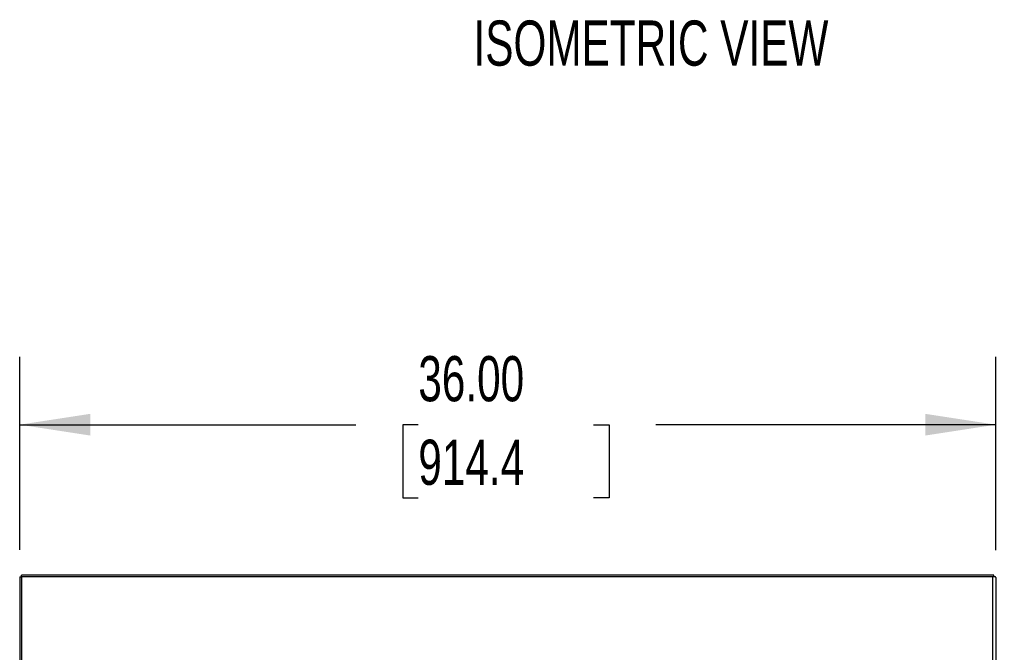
# Model space of a CAD drawing. Header units: inches. Extents: x 0.2 to 10.8, y 0.2 to 8.2.
# Tile 167 of 171: x 7.6 to 9.4, y 5.6 to 6.8. Entities that reach past the tile are written whole.
import ezdxf

# ---------------------------------------------------------------- set-up
doc = ezdxf.new("R2010")
doc.units = ezdxf.units.IN
doc.header["$MEASUREMENT"] = 0
for name, color, linetype in [('DIMENSIONS', 140, 'Continuous'), ('SLD-0', 179, 'Continuous'), ('TEXT', 140, 'Continuous')]:
    doc.layers.add(name, color=color, linetype=linetype)
doc.styles.add('SLDTEXTSTYLE0', font='TXT', dxfattribs={"width": 0.7})
doc.dimstyles.new('SLDDIMSTYLE0', dxfattribs={"dimtxt": 0.084961, "dimasz": 0.13, "dimexe": 0, "dimexo": 0.0625, "dimgap": 0.02124, "dimtad": 0, "dimtih": 1, "dimtoh": 1, "dimlfac": 20, "dimrnd": 1e-09, "dimzin": 12, "dimdsep": 46, "dimtxsty": 'SLDTEXTSTYLE0', "dimsah": 1, "dimcen": 0.09, "dimadec": 0, "dimazin": 3, "dimtfac": 1, "dimtofl": 0, "dimtmove": 0, "dimatfit": 3, "dimfxl": 0, "dimfrac": 2, "dimtolj": 1, "dimtzin": 12, "dimarcsym": 0})
doc.dimstyles.new('SLDDIMSTYLE2', dxfattribs={"dimtxt": 0.084961, "dimasz": 0.13, "dimexe": 0, "dimexo": 0.0625, "dimgap": 0.02124, "dimtad": 0, "dimtih": 1, "dimtoh": 1, "dimlfac": 20, "dimrnd": 1e-09, "dimzin": 4, "dimdsep": 46, "dimtxsty": 'SLDTEXTSTYLE0', "dimsah": 1, "dimcen": 0.09, "dimadec": 0, "dimazin": 1, "dimtfac": 1, "dimtofl": 0, "dimtmove": 0, "dimatfit": 3, "dimfxl": 0, "dimfrac": 2, "dimtolj": 1, "dimtzin": 12, "dimarcsym": 0})

# ---------------------------------------------------------------- blocks, each defined once
blk = doc.blocks.new('_D_23')
at = {"layer": 'DIMENSIONS'}
for p, q in [((7.6173, 5.8223), (7.6173, 6.178)), ((9.4173, 5.8215), (9.4173, 6.178)), ((7.6173, 6.053), (8.2373, 6.053)), ((8.3524, 6.053), (8.3239, 6.053)), ((8.3239, 6.053), (8.3239, 5.918)), ((8.6756, 6.053), (8.7041, 6.053)), ((8.7041, 6.053), (8.7041, 5.918)), ((9.4173, 6.053), (8.7907, 6.053)), ((8.3239, 5.918), (8.3524, 5.918)), ((8.7041, 5.918), (8.6756, 5.918))]:
    blk.add_line(p, q, dxfattribs=at)
for points in [[(7.6173, 6.053), (7.7473, 6.033), (7.7473, 6.073)], [(9.4173, 6.053), (9.2873, 6.073), (9.2873, 6.033)]]:
    blk.add_solid(points, dxfattribs=at)
at = {"layer": 'DIMENSIONS', "char_height": 0.08333, "attachment_point": 1, "style": 'SLDTEXTSTYLE0'}
for s, insert in [('36.00', (8.3524, 6.1795)), ('914.4', (8.3524, 6.0254))]:
    blk.add_mtext(s, dxfattribs=dict(at, insert=insert))
blk = doc.blocks.new('_D_24')
at = {"layer": 'DIMENSIONS'}
for p, q in [((9.4637, 5.7756), (9.8469, 5.7756)), ((9.7219, 5.7756), (9.7219, 4.5865)), ((9.525, 4.4324), (9.4965, 4.4324)), ((9.4965, 4.4324), (9.4965, 4.2974)), ((9.9188, 4.4324), (9.9473, 4.4324)), ((9.9473, 4.4324), (9.9473, 4.2974)), ((9.4965, 4.2974), (9.525, 4.2974)), ((9.9473, 4.2974), (9.9188, 4.2974)), ((9.7219, 3.0377), (9.7219, 4.2784)), ((9.4637, 3.0377), (9.8469, 3.0377))]:
    blk.add_line(p, q, dxfattribs=at)
for points in [[(9.7219, 5.7756), (9.7019, 5.6456), (9.7419, 5.6456)], [(9.7219, 3.0377), (9.7419, 3.1677), (9.7019, 3.1677)]]:
    blk.add_solid(points, dxfattribs=at)
at = {"layer": 'DIMENSIONS', "char_height": 0.08333, "attachment_point": 1, "style": 'SLDTEXTSTYLE0'}
for s, insert in [('54.76', (9.5603, 4.5589)), ('1390.8', (9.525, 4.4048))]:
    blk.add_mtext(s, dxfattribs=dict(at, insert=insert))

msp = doc.modelspace()

# ---------------------------------------------------------------- linework, layer by layer
at = {"layer": 'SLD-0', "linetype": 'Continuous', "lineweight": 25}
for p, q in [((7.6208811, 5.7729026), (7.6208811, 5.7755933)), ((9.4136811, 5.7755933), (7.6208811, 5.7755933)), ((9.4136811, 5.7724726), (9.4136811, 5.7755933)), ((7.6172811, 5.7723306), (7.6208811, 5.7723306)), ((7.6172811, 5.7723306), (7.6172811, 3.0413208)), ((7.6208811, 5.7729026), (7.6208811, 3.0413208)), ((7.6208811, 5.7729026), (9.4118811, 5.7729026)), ((9.4118811, 5.7729026), (9.4118811, 5.7725526)), ((9.4118811, 3.0413208), (9.4118811, 5.7725526)), ((9.4172811, 5.7714913), (9.4172811, 3.0413208))]:
    msp.add_line(p, q, dxfattribs=at)
for points in [[(9.4162725, 5.7723306), (9.4157751, 5.7723676), (9.4151101, 5.7724046), (9.4135898, 5.7724786), (9.4127358, 5.7725156), (9.4118811, 5.7725526)], [(9.4172811, 5.7714913), (9.4172811, 5.7716312), (9.4171936, 5.7717711), (9.4168519, 5.7720508), (9.4165978, 5.7721907), (9.4162725, 5.7723306)]]:
    msp.add_open_spline(points, degree=3, knots=[0, 0, 0, 0, 0.5, 0.5, 1, 1, 1, 1], dxfattribs=at)

# ---------------------------------------------------------------- texts
at = {"layer": 'TEXT', "insert": (8.7813748, 6.7984381), "char_height": 0.083333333, "attachment_point": 2, "style": 'SLDTEXTSTYLE0'}
msp.add_mtext('ISOMETRIC VIEW', dxfattribs=at)

# ---------------------------------------------------------------- dimensions: what is measured, and where the dimension line sits
at = {"layer": 'DIMENSIONS'}
dim = msp.add_linear_dim(base=(9.4172811, 6.0530256), p1=(7.6172811, 5.7723306), p2=(9.4172811, 5.7714913), dimstyle='SLDDIMSTYLE2', dxfattribs=at)
dim.commit()
dim.dimension.update_dxf_attribs({"geometry": '_D_23', "text_midpoint": (8.5140087, 6.0530256), "dimtype": 160})
dim = msp.add_linear_dim(base=(9.7219036, 3.0377208), p1=(9.4136811, 5.7755933), p2=(9.4136811, 3.0377208), angle=90, dimstyle='SLDDIMSTYLE0', dxfattribs=at)
dim.commit()
dim.dimension.update_dxf_attribs({"geometry": '_D_24', "text_midpoint": (9.7219036, 4.4324419), "dimtype": 160})

doc.saveas('drawing.dxf')
